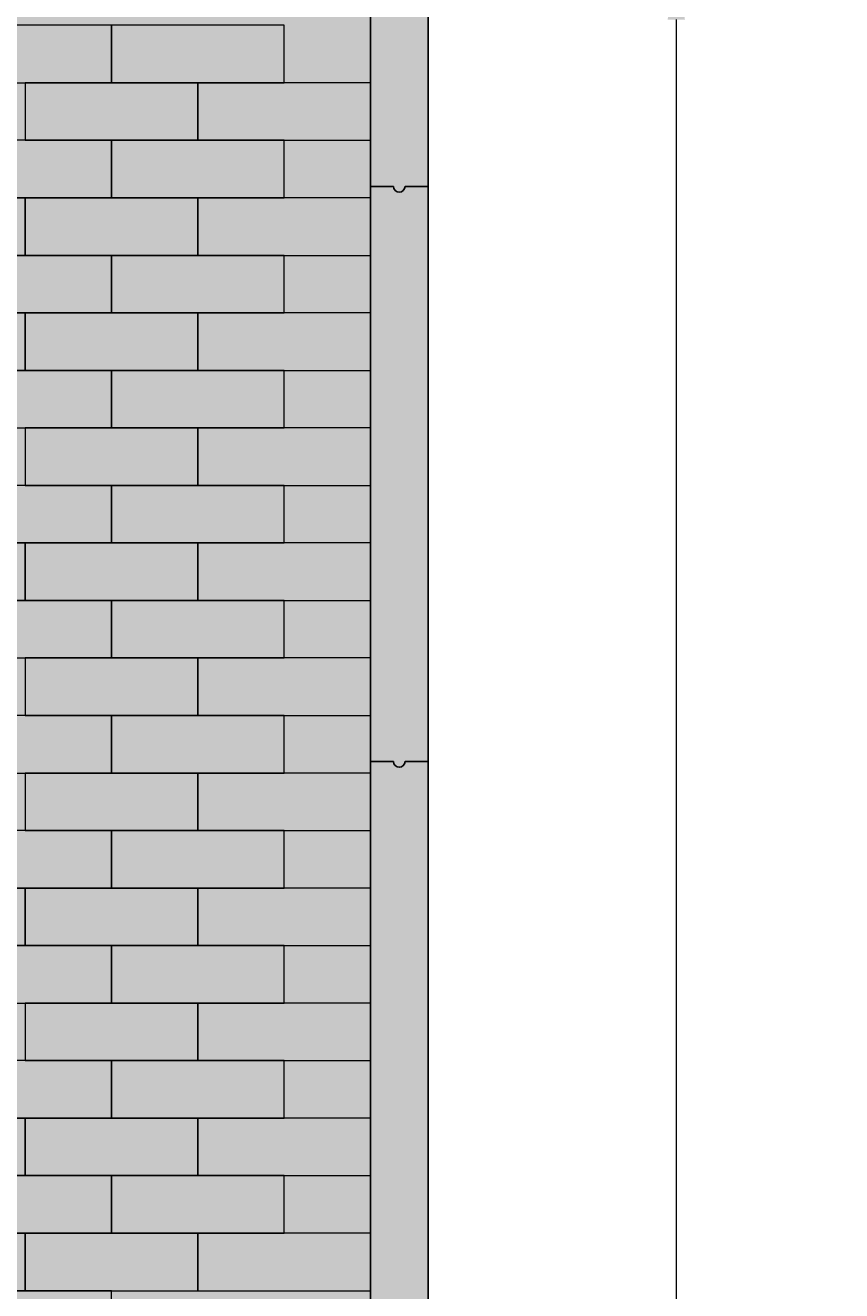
# Model space of a CAD drawing. Header units: metres. Extents: x 104013 to 108981, y 427946 to 428479.
# Tile 181 of 256: x 108756.51 to 108757.93, y 428377.94 to 428380.14. Entities that reach past the tile are written whole.
import ezdxf

# ---------------------------------------------------------------- set-up
doc = ezdxf.new("R2010")
doc.units = ezdxf.units.M
doc.layers.get('DefPoints').update_dxf_attribs({"color": 211, "lineweight": 18})
for name, color, linetype, lineweight in [('N-WE-VH-KANTOPSLUITING_ELEMENT_INRITBAND-SD', 252, 'Continuous', 25), ('N-WE-VH-VERHARDING-GD', 7, 'Continuous', 25), ('N-WE-VH-VERHARDING_BETONSTRAATSTEEN-AD-50', 252, 'Continuous', 18), ('X-XX-AL-DETAIL1-M', 7, 'Continuous', 18)]:
    doc.layers.add(name, color=color, linetype=linetype, lineweight=lineweight)
doc.layers.add('N-WE-VH-VERHARDING-AP_VOETPAD', color=7, linetype='Continuous', true_color=0xdbdbdb)
doc.styles.add('NLCS-ISO-M50-T18', font='NLCS-ISO.ttf', dxfattribs={"height": 0.09})
doc.dimstyles.new('NLCS-M50-T18-PIJL_L2_H1', dxfattribs={"dimscale": 0.05, "dimtxt": 0.09, "dimasz": 1.8, "dimexe": 2, "dimexo": 2, "dimgap": 0.7, "dimtad": 1, "dimzin": 0, "dimdsep": 46, "dimtxsty": 'NLCS-ISO-M50-T18', "dimcen": 0, "dimdle": 2, "dimclrd": 256, "dimclre": 256, "dimclrt": 10, "dimadec": 1, "dimazin": 0, "dimtfac": 1, "dimtofl": 0, "dimtmove": 0, "dimatfit": 3, "dimfxl": 2, "dimfxlon": 1, "dimtfill": 1, "dimtfillclr": 256, "dimtolj": 1, "dimtzin": 0, "dimlwd": -1, "dimlwe": -1, "dimarcsym": 0})

# ---------------------------------------------------------------- blocks, each defined once
blk = doc.blocks.new('*D855')
at = {"layer": 'DefPoints', "color": 0, "transparency": 16777216}
for p in [(108757.1074, 428380.344), (108757.1074, 428380.244), (108757.6389, 428380.244)]:
    blk.add_point(p, dxfattribs=at)
at = {"layer": 'X-XX-AL-DETAIL1-M', "transparency": 16777216}
for p, q in [((108757.9264, 428380.3802), (108757.9264, 428380.6302)), ((108757.6389, 428380.434), (108757.6389, 428380.524)), ((108757.6389, 428380.294), (108757.9264, 428380.3802)), ((108757.5389, 428380.344), (108757.7389, 428380.344)), ((108757.6389, 428380.344), (108757.6389, 428380.244)), ((108757.5389, 428380.244), (108757.7389, 428380.244)), ((108757.6389, 428380.154), (108757.6389, 428380.064))]:
    blk.add_line(p, q, dxfattribs=at)
for points in [[(108757.6239, 428380.434), (108757.6539, 428380.434), (108757.6389, 428380.344)], [(108757.6239, 428380.154), (108757.6539, 428380.154), (108757.6389, 428380.244)]]:
    blk.add_solid(points, dxfattribs=at)
at = {"layer": 'X-XX-AL-DETAIL1-M', "color": 10, "transparency": 16777216, "insert": (108757.8464, 428380.5052), "char_height": 0.09, "attachment_point": 5, "rotation": 90, "style": 'NLCS-ISO-M50-T18', "bg_fill": 3, "box_fill_scale": 1.1, "bg_fill_color": 256, "bg_fill_true_color": 13158600, "bg_fill_transparency": 0}
blk.add_mtext('\\A1;0.10', dxfattribs=at)
blk = doc.blocks.new('*D886')
at = {"layer": 'DefPoints', "color": 0, "transparency": 16777216}
for p in [(108757.1074, 428380.244), (108757.1074, 428374.344), (108757.6389, 428374.344)]:
    blk.add_point(p, dxfattribs=at)
at = {"layer": 'X-XX-AL-DETAIL1-M', "transparency": 16777216}
for p, q in [((108757.5389, 428380.244), (108757.7389, 428380.244)), ((108757.6389, 428380.154), (108757.6389, 428374.434)), ((108757.5389, 428374.344), (108757.7389, 428374.344))]:
    blk.add_line(p, q, dxfattribs=at)
for points in [[(108757.6239, 428380.154), (108757.6539, 428380.154), (108757.6389, 428380.244)], [(108757.6239, 428374.434), (108757.6539, 428374.434), (108757.6389, 428374.344)]]:
    blk.add_solid(points, dxfattribs=at)
at = {"layer": 'X-XX-AL-DETAIL1-M', "color": 10, "transparency": 16777216, "insert": (108757.5589, 428377.294), "char_height": 0.09, "attachment_point": 5, "rotation": 90, "style": 'NLCS-ISO-M50-T18', "bg_fill": 3, "box_fill_scale": 1.1, "bg_fill_color": 256, "bg_fill_true_color": 13158600, "bg_fill_transparency": 0}
blk.add_mtext('\\A1;5.90', dxfattribs=at)

msp = doc.modelspace()

# ---------------------------------------------------------------- hatches: boundary and pattern name
at = {"layer": 'N-WE-VH-KANTOPSLUITING_ELEMENT_INRITBAND-SD'}
h = msp.add_hatch(color=253, dxfattribs=at)
h.dxf.hatch_style = 1
h.paths.add_polyline_path([(108757.2074, 428389.2775), (108757.1074, 428389.2775), (108757.1074, 428368.2775), (108757.2074, 428368.2775)])
at = {"layer": 'N-WE-VH-VERHARDING-AP_VOETPAD'}
msp.add_hatch(color=256, dxfattribs=at).paths.add_polyline_path([(108757.1074, 428386.244), (108754.5574, 428386.244), (108754.5574, 428374.344), (108757.1074, 428374.344)])

# ---------------------------------------------------------------- linework, layer by layer
at = {"layer": 'N-WE-VH-VERHARDING-GD'}
for centre in [(108757.1574, 428379.8639), (108757.1574, 428378.8639)]:
    msp.add_arc(centre, 0.01, 180, 0, dxfattribs=at)
at = {"layer": 'N-WE-VH-VERHARDING_BETONSTRAATSTEEN-AD-50'}
for points in [[(108756.6574, 428380.044), (108756.6574, 428380.144), (108756.3574, 428380.144), (108756.3574, 428380.044)], [(108756.9574, 428380.044), (108756.9574, 428380.144), (108756.6574, 428380.144), (108756.6574, 428380.044)], [(108756.8074, 428379.944), (108756.8074, 428380.044), (108756.5074, 428380.044), (108756.5074, 428379.944)], [(108757.1074, 428379.944), (108757.1074, 428380.044), (108756.8074, 428380.044), (108756.8074, 428379.944)], [(108756.6574, 428379.844), (108756.6574, 428379.944), (108756.3574, 428379.944), (108756.3574, 428379.844)], [(108756.9574, 428379.844), (108756.9574, 428379.944), (108756.6574, 428379.944), (108756.6574, 428379.844)], [(108756.5074, 428379.744), (108756.5074, 428379.844), (108756.2074, 428379.844), (108756.2074, 428379.744)], [(108756.8074, 428379.744), (108756.8074, 428379.844), (108756.5074, 428379.844), (108756.5074, 428379.744)], [(108757.1074, 428379.744), (108757.1074, 428379.844), (108756.8074, 428379.844), (108756.8074, 428379.744)], [(108756.6574, 428379.644), (108756.6574, 428379.744), (108756.3574, 428379.744), (108756.3574, 428379.644)], [(108756.9574, 428379.644), (108756.9574, 428379.744), (108756.6574, 428379.744), (108756.6574, 428379.644)], [(108756.5074, 428379.544), (108756.5074, 428379.644), (108756.2074, 428379.644), (108756.2074, 428379.544)], [(108756.8074, 428379.544), (108756.8074, 428379.644), (108756.5074, 428379.644), (108756.5074, 428379.544)], [(108757.1074, 428379.544), (108757.1074, 428379.644), (108756.8074, 428379.644), (108756.8074, 428379.544)], [(108756.6574, 428379.444), (108756.6574, 428379.544), (108756.3574, 428379.544), (108756.3574, 428379.444)], [(108756.9574, 428379.444), (108756.9574, 428379.544), (108756.6574, 428379.544), (108756.6574, 428379.444)], [(108756.8074, 428379.344), (108756.8074, 428379.444), (108756.5074, 428379.444), (108756.5074, 428379.344)], [(108757.1074, 428379.344), (108757.1074, 428379.444), (108756.8074, 428379.444), (108756.8074, 428379.344)], [(108756.6574, 428379.244), (108756.6574, 428379.344), (108756.3574, 428379.344), (108756.3574, 428379.244)], [(108756.9574, 428379.244), (108756.9574, 428379.344), (108756.6574, 428379.344), (108756.6574, 428379.244)], [(108756.5074, 428379.144), (108756.5074, 428379.244), (108756.2074, 428379.244), (108756.2074, 428379.144)], [(108756.8074, 428379.144), (108756.8074, 428379.244), (108756.5074, 428379.244), (108756.5074, 428379.144)], [(108757.1074, 428379.144), (108757.1074, 428379.244), (108756.8074, 428379.244), (108756.8074, 428379.144)], [(108756.6574, 428379.044), (108756.6574, 428379.144), (108756.3574, 428379.144), (108756.3574, 428379.044)], [(108756.9574, 428379.044), (108756.9574, 428379.144), (108756.6574, 428379.144), (108756.6574, 428379.044)], [(108756.8074, 428378.944), (108756.8074, 428379.044), (108756.5074, 428379.044), (108756.5074, 428378.944)], [(108757.1074, 428378.944), (108757.1074, 428379.044), (108756.8074, 428379.044), (108756.8074, 428378.944)], [(108756.6574, 428378.844), (108756.6574, 428378.944), (108756.3574, 428378.944), (108756.3574, 428378.844)], [(108756.9574, 428378.844), (108756.9574, 428378.944), (108756.6574, 428378.944), (108756.6574, 428378.844)], [(108756.8074, 428378.744), (108756.8074, 428378.844), (108756.5074, 428378.844), (108756.5074, 428378.744)], [(108757.1074, 428378.744), (108757.1074, 428378.844), (108756.8074, 428378.844), (108756.8074, 428378.744)], [(108756.6574, 428378.644), (108756.6574, 428378.744), (108756.3574, 428378.744), (108756.3574, 428378.644)], [(108756.9574, 428378.644), (108756.9574, 428378.744), (108756.6574, 428378.744), (108756.6574, 428378.644)], [(108756.5074, 428378.544), (108756.5074, 428378.644), (108756.2074, 428378.644), (108756.2074, 428378.544)], [(108756.8074, 428378.544), (108756.8074, 428378.644), (108756.5074, 428378.644), (108756.5074, 428378.544)], [(108757.1074, 428378.544), (108757.1074, 428378.644), (108756.8074, 428378.644), (108756.8074, 428378.544)], [(108756.6574, 428378.444), (108756.6574, 428378.544), (108756.3574, 428378.544), (108756.3574, 428378.444)], [(108756.9574, 428378.444), (108756.9574, 428378.544), (108756.6574, 428378.544), (108756.6574, 428378.444)], [(108756.8074, 428378.344), (108756.8074, 428378.444), (108756.5074, 428378.444), (108756.5074, 428378.344)], [(108757.1074, 428378.344), (108757.1074, 428378.444), (108756.8074, 428378.444), (108756.8074, 428378.344)], [(108756.6574, 428378.244), (108756.6574, 428378.344), (108756.3574, 428378.344), (108756.3574, 428378.244)], [(108756.9574, 428378.244), (108756.9574, 428378.344), (108756.6574, 428378.344), (108756.6574, 428378.244)], [(108756.5074, 428378.144), (108756.5074, 428378.244), (108756.2074, 428378.244), (108756.2074, 428378.144)], [(108756.8074, 428378.144), (108756.8074, 428378.244), (108756.5074, 428378.244), (108756.5074, 428378.144)], [(108757.1074, 428378.144), (108757.1074, 428378.244), (108756.8074, 428378.244), (108756.8074, 428378.144)], [(108756.6574, 428378.044), (108756.6574, 428378.144), (108756.3574, 428378.144), (108756.3574, 428378.044)], [(108756.9574, 428378.044), (108756.9574, 428378.144), (108756.6574, 428378.144), (108756.6574, 428378.044)], [(108756.5074, 428377.944), (108756.5074, 428378.044), (108756.2074, 428378.044), (108756.2074, 428377.944)], [(108756.8074, 428377.944), (108756.8074, 428378.044), (108756.5074, 428378.044), (108756.5074, 428377.944)], [(108757.1074, 428377.944), (108757.1074, 428378.044), (108756.8074, 428378.044), (108756.8074, 428377.944)], [(108756.6574, 428377.844), (108756.6574, 428377.944), (108756.3574, 428377.944), (108756.3574, 428377.844)]]:
    msp.add_lwpolyline(points, close=True, dxfattribs=at)

# ---------------------------------------------------------------- next in the draw order: dimensions: what is measured, and where the dimension line sits
at = {"layer": 'X-XX-AL-DETAIL1-M'}
dim = msp.add_linear_dim(base=(108757.6389, 428380.244), p1=(108757.1074, 428380.344), p2=(108757.1074, 428380.244), angle=90, dimstyle='NLCS-M50-T18-PIJL_L2_H1', override={"dimtmove": 1}, dxfattribs=at)
dim.commit()
dim.dimension.update_dxf_attribs({"geometry": '*D855', "text_midpoint": (108757.8464, 428380.4152)})

# ---------------------------------------------------------------- next in the draw order: dimensions: what is measured, and where the dimension line sits
dim = msp.add_linear_dim(base=(108757.6389, 428374.344), p1=(108757.1074, 428380.244), p2=(108757.1074, 428374.344), angle=90, dimstyle='NLCS-M50-T18-PIJL_L2_H1', override={"dimtmove": 1}, dxfattribs=at)
dim.commit()
dim.dimension.update_dxf_attribs({"geometry": '*D886', "text_midpoint": (108757.5589, 428377.294)})

# ---------------------------------------------------------------- next in the draw order: linework, layer by layer
at = {"layer": 'N-WE-VH-VERHARDING-GD', "flags": 128}
for points in [[(108757.1074, 428389.2775), (108757.1074, 428368.2775)], [(108757.2074, 428389.2775), (108757.2074, 428368.2775)], [(108757.1474, 428379.8639), (108757.1074, 428379.8639)], [(108757.2074, 428379.8639), (108757.1674, 428379.8639)], [(108757.1474, 428378.8639), (108757.1074, 428378.8639)], [(108757.2074, 428378.8639), (108757.1674, 428378.8639)]]:
    msp.add_lwpolyline(points, dxfattribs=at)

doc.saveas('drawing.dxf')
